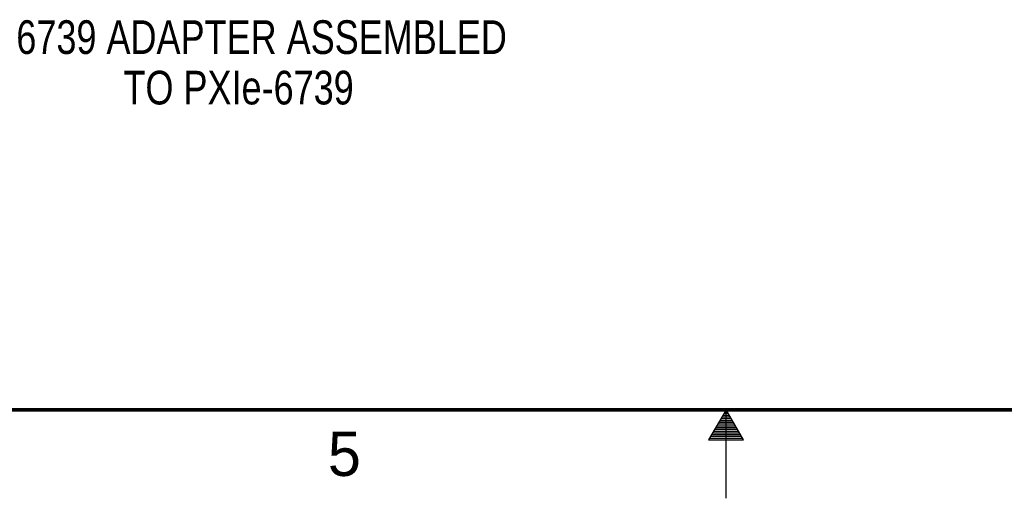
# Model space of a CAD drawing. Header units: inches. Extents: x 0 to 34, y 0 to 22.
# Tile 23 of 84: x 13 to 18.6, y 0 to 2.7. Entities that reach past the tile are written whole.
import ezdxf

# ---------------------------------------------------------------- set-up
doc = ezdxf.new("R2010")
doc.units = ezdxf.units.IN
doc.header["$LTSCALE"] = 1.87
doc.header["$MEASUREMENT"] = 0
doc.layers.get('0').update_dxf_attribs({"linetype": 'CONTINUOUS'})
doc.layers.add('DETAIL', color=7, linetype='CONTINUOUS')
doc.styles.get("Standard").update_dxf_attribs({"font": 'txt', "width": 0.8})
doc.styles.add('TEXTSTYLE_2', font='txt')

msp = doc.modelspace()

# ---------------------------------------------------------------- linework, layer by layer
at = {"color": 2, "linetype": 'CONTINUOUS'}
for p, q in [((17, 0.5), (16.902, 0.3303)), ((17.098, 0.3303), (17, 0.5)), ((17, 0), (17, 0.5)), ((16.9712, 0.45), (17.0289, 0.45)), ((16.9769, 0.46), (17.0231, 0.46)), ((16.9827, 0.47), (17.0173, 0.47)), ((16.9885, 0.48), (17.0116, 0.48)), ((16.9942, 0.49), (17.0058, 0.49)), ((16.9365, 0.39), (17.0635, 0.39)), ((16.9423, 0.4), (17.0578, 0.4)), ((16.9481, 0.41), (17.052, 0.41)), ((16.9538, 0.42), (17.0462, 0.42)), ((16.9596, 0.43), (17.0404, 0.43)), ((16.9654, 0.44), (17.0347, 0.44)), ((16.9076, 0.34), (17.0924, 0.34)), ((16.9134, 0.35), (17.0866, 0.35)), ((16.9192, 0.36), (17.0808, 0.36)), ((16.925, 0.37), (17.0751, 0.37)), ((16.9307, 0.38), (17.0693, 0.38)), ((16.902, 0.3303), (17.098, 0.3303))]:
    msp.add_line(p, q, dxfattribs=at)
at = {"color": 7, "linetype": 'CONTINUOUS', "const_width": 0.02}
msp.add_lwpolyline([(0.5, 0.5), (33.5, 0.5)], dxfattribs=at)

# ---------------------------------------------------------------- texts
at = {"color": 2, "linetype": 'CONTINUOUS', "insert": (14.754, 0.3762), "char_height": 0.25, "width": 0.25, "attachment_point": 1, "line_spacing_factor": 0.9, "style": 'TEXTSTYLE_2'}
msp.add_mtext('5', dxfattribs=at)
at = {"layer": 'DETAIL', "color": 2, "linetype": 'CONTINUOUS', "insert": (14.25, 2.6985), "char_height": 0.19, "width": 3.8, "attachment_point": 2, "line_spacing_factor": 0.9}
msp.add_mtext('NI 6739 ADAPTER ASSEMBLED\\PTO PXIe-6739', dxfattribs=at)

doc.saveas('drawing.dxf')
